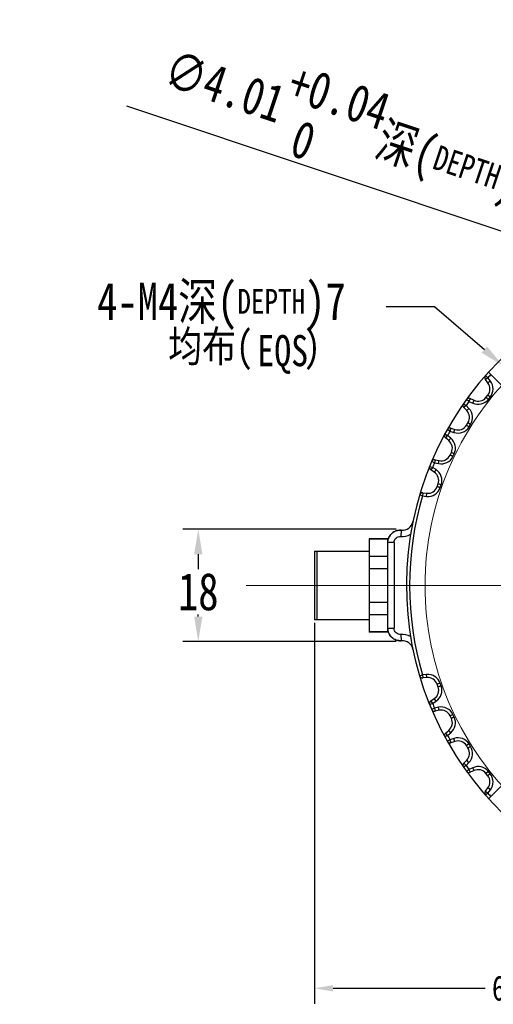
# Model space of a CAD drawing. Extents: x 636 to 1423, y -190 to 367.
# Tile 7 of 19: x 855 to 931, y -74 to 84. Entities that reach past the tile are written whole.
import ezdxf

# ---------------------------------------------------------------- set-up
doc = ezdxf.new("R2010")
doc.units = 0
doc.header["$LTSCALE"] = 23.1
doc.header["$PDMODE"] = 3
doc.header["$PDSIZE"] = 4
doc.linetypes.add('点画线', pattern=[18, 12, -2, 2, -2])
doc.layers.get('Defpoints').update_dxf_attribs({"linetype": 'CONTINUOUS'})
for name, color, linetype in [('1_11', 7, 'CONTINUOUS'), ('1_2_1', 7, 'CONTINUOUS'), ('dim', 3, 'CONTINUOUS')]:
    doc.layers.add(name, color=color, linetype=linetype)
doc.layers.add('中心线层', color=1, linetype='点画线', lineweight=18)
doc.layers.add('标注线', color=3, linetype='CONTINUOUS', lineweight=15)
doc.styles.get("Standard").update_dxf_attribs({"font": 'txt', "width": 0.8})
doc.dimstyles.get("Standard").update_dxf_attribs({"dimtxt": 3, "dimasz": 3, "dimexe": 2.5, "dimexo": 0.5, "dimtad": 1, "dimdsep": 46, "dimtxsty": 'Standard', "dimcen": 0.09, "dimazin": 2, "dimtol": 1, "dimtp": 0.01, "dimtm": 0.01, "dimtfac": 1, "dimtofl": 0, "dimtmove": 0, "dimatfit": 3, "dimfxl": 1, "dimtolj": 1, "dimarcsym": 0})

# ---------------------------------------------------------------- blocks, each defined once
blk = doc.blocks.new('*D47')
at = {"layer": 'Defpoints', "color": 0, "transparency": 16777216}
for p in [(902.72, -12.71), (968.52, -64.39), (968.52, -71.89)]:
    blk.add_point(p, dxfattribs=at)
at = {"layer": 'dim', "color": 0, "lineweight": -2, "transparency": 16777216}
for p, q in [((902.72, -13.21), (902.72, -74.39)), ((968.52, -64.89), (968.52, -74.39)), ((905.72, -71.89), (930.2, -71.89)), ((965.52, -71.89), (941.05, -71.89))]:
    blk.add_line(p, q, dxfattribs=at)
at = {"layer": 'dim', "color": 0, "transparency": 16777216}
for points in [[(905.72, -71.39), (905.72, -72.39), (902.72, -71.89)], [(965.52, -71.39), (965.52, -72.39), (968.52, -71.89)]]:
    blk.add_solid(points, dxfattribs=at)
at = {"layer": 'dim', "color": 0, "transparency": 16777216, "insert": (935.62, -71.89), "char_height": 4, "attachment_point": 5}
blk.add_mtext('\\A1;65.8', dxfattribs=at)
blk = doc.blocks.new('*D50')
at = {"layer": 'Defpoints', "color": 0, "transparency": 16777216}
for p in [(916.35, 1.8), (884.06, -16.22), (916.35, -16.22)]:
    blk.add_point(p, dxfattribs=at)
at = {"layer": 'dim', "color": 0, "lineweight": -2, "transparency": 16777216}
for p, q in [((915.85, 1.8), (881.56, 1.8)), ((884.06, -2.2), (884.06, -4.61)), ((884.06, -12.22), (884.06, -11.86)), ((915.85, -16.22), (881.56, -16.22))]:
    blk.add_line(p, q, dxfattribs=at)
at = {"layer": 'dim', "color": 0, "transparency": 16777216}
for points in [[(883.4, -2.2), (884.73, -2.2), (884.06, 1.8)], [(883.4, -12.22), (884.73, -12.22), (884.06, -16.22)]]:
    blk.add_solid(points, dxfattribs=at)
at = {"layer": 'dim', "color": 0, "transparency": 16777216, "insert": (884.06, -8.24), "char_height": 6, "attachment_point": 5}
blk.add_mtext('\\A1;18', dxfattribs=at)
blk = doc.blocks.new('*D51')
at = {"layer": 'Defpoints', "color": 0, "transparency": 16777216}
for p in [(933.07, 28.04), (936.09, 25.42)]:
    blk.add_point(p, dxfattribs=at)
at = {"layer": 'dim', "color": 0, "lineweight": -2, "transparency": 16777216}
for p, q in [((914.24, 37.6), (922.06, 37.6)), ((922.06, 37.6), (930.05, 30.66)), ((934.58, 26.23), (934.58, 27.23)), ((934.08, 26.73), (935.08, 26.73))]:
    blk.add_line(p, q, dxfattribs=at)
at = {"layer": 'dim', "color": 0, "transparency": 16777216}
blk.add_solid([(930.49, 31.16), (929.61, 30.16), (933.07, 28.04)], dxfattribs=at)
at = {"layer": 'dim', "color": 0, "transparency": 16777216, "insert": (887.78, 37.6), "char_height": 6, "attachment_point": 5}
blk.add_mtext('\\A1;4-M4深({\\H0.66667x;DEPTH})7', dxfattribs=at)
blk = doc.blocks.new('*D52')
at = {"layer": 'Defpoints', "color": 0, "transparency": 16777216}
for p in [(966.62, 38.42), (970.43, 37.15)]:
    blk.add_point(p, dxfattribs=at)
at = {"layer": 'dim', "color": 0, "lineweight": -2, "transparency": 16777216}
for p, q in [((872.5, 69.79), (962.83, 39.69)), ((968.52, 37.29), (968.52, 38.29)), ((968.02, 37.79), (969.02, 37.79))]:
    blk.add_line(p, q, dxfattribs=at)
at = {"layer": 'dim', "color": 0, "transparency": 16777216}
blk.add_solid([(963.04, 40.32), (962.62, 39.05), (966.62, 38.42)], dxfattribs=at)
at = {"layer": 'dim', "color": 0, "transparency": 16777216, "insert": (908.85, 66.1), "char_height": 6, "attachment_point": 5, "rotation": 341.5667}
blk.add_mtext('\\A1;∅4.01\\S+0.04^  0;深({\\H0.66667x;DEPTH})4', dxfattribs=at)
blk = doc.blocks.new('*D53')
at = {"layer": 'Defpoints', "color": 0, "transparency": 16777216}
for p in [(932.84, 28.47), (939.31, 9.66), (897.23, -7.21), (1029.37, -7.21), (1004.21, -42.9)]:
    blk.add_point(p, dxfattribs=at)
at = {"layer": 'dim', "color": 0, "lineweight": -2, "transparency": 16777216}
for start, end in [(141.7972, 150.6508), (164.0239, 173.2028)]:
    blk.add_arc((968.52, -7.21), 33.74, start, end, dxfattribs=at)
at = {"layer": 'dim', "color": 0, "transparency": 16777216}
for points in [[(941.51, 14.1), (942.51, 13.21), (944.67, 16.64)], [(935.69, -3.26), (934.36, -3.18), (934.79, -7.21)]]:
    blk.add_solid(points, dxfattribs=at)
at = {"layer": 'dim', "color": 0, "transparency": 16777216, "insert": (937.36, 5.7), "char_height": 6, "attachment_point": 5}
blk.add_mtext('\\A1;45°', dxfattribs=at)
blk = doc.blocks.new('*D56')
at = {"layer": 'Defpoints', "color": 0, "transparency": 16777216}
for p in [(921.63, 3.02), (1015.42, -17.44)]:
    blk.add_point(p, dxfattribs=at)
at = {"layer": 'dim', "color": 0, "lineweight": -2, "transparency": 16777216}
for p, q in [((968.02, -7.21), (969.02, -7.21)), ((968.52, -7.71), (968.52, -6.71)), ((1026.11, -19.78), (1018.35, -18.08))]:
    blk.add_line(p, q, dxfattribs=at)
at = {"layer": 'dim', "color": 0, "transparency": 16777216}
blk.add_solid([(1018.46, -17.6), (1018.25, -18.57), (1015.42, -17.44)], dxfattribs=at)
at = {"layer": 'dim', "color": 0, "transparency": 16777216, "insert": (1031, -19.78), "char_height": 4, "attachment_point": 5}
blk.add_mtext('\\A1;∅96', dxfattribs=at)

msp = doc.modelspace()

# ---------------------------------------------------------------- linework, layer by layer
at = {"layer": '1_11', "color": 7, "linetype": 'Continuous'}
for p, q in [((911.525, 0.288), (911.525, -14.711)), ((914.525, 0.288), (911.525, 0.288)), ((914.525, 0.197), (911.525, 0.197)), ((914.525, -0.332), (914.525, 0.288)), ((902.725, -1.712), (902.725, -12.712)), ((902.725, -1.712), (911.525, -1.712)), ((903.125, -1.712), (903.125, -12.712)), ((911.525, -2.496), (914.525, -2.496)), ((914.525, -4.519), (911.525, -4.519)), ((911.525, -9.904), (914.525, -9.904)), ((914.525, -11.927), (911.525, -11.927)), ((911.525, -12.712), (902.725, -12.712)), ((914.525, -14.711), (914.525, -14.091)), ((911.525, -14.62), (914.525, -14.62)), ((914.525, -14.712), (911.525, -14.712))]:
    msp.add_line(p, q, dxfattribs=at)
at = {"layer": '1_2_1', "color": 7, "linetype": 'Continuous'}
for p, q in [((930.738, 27.04), (932.816, 24.962)), ((930.613, 25.306), (930.208, 25.837)), ((927.778, 22.791), (928.385, 22.514)), ((930.3, 22.971), (930.592, 23.338)), ((927.211, 20.857), (926.748, 21.339)), ((924.675, 18.04), (925.31, 17.833)), ((927.161, 18.501), (927.411, 18.899)), ((924.328, 16.055), (923.814, 16.482)), ((922.124, 12.972), (922.777, 12.837)), ((924.542, 13.708), (924.746, 14.131)), ((922.001, 10.96), (921.443, 11.327)), ((922.476, 8.652), (922.631, 9.095)), ((920.156, 7.649), (920.82, 7.588)), ((914.525, -14.091), (914.525, -0.332)), ((920.82, -22.011), (920.156, -22.072)), ((922.632, -23.519), (922.477, -23.076)), ((921.443, -25.75), (922, -25.384)), ((922.777, -27.26), (922.124, -27.395)), ((924.746, -28.555), (924.542, -28.132)), ((923.814, -30.905), (924.327, -30.478)), ((925.31, -32.256), (924.675, -32.463)), ((927.411, -33.322), (927.161, -32.925)), ((926.748, -35.762), (927.21, -35.281)), ((928.385, -36.937), (927.778, -37.214)), ((930.593, -37.761), (930.301, -37.395)), ((930.738, -41.463), (932.816, -39.385)), ((930.208, -40.26), (930.613, -39.73))]:
    msp.add_line(p, q, dxfattribs=at)
at = {"layer": '1_2_1', "color": 9, "linetype": 'Continuous'}
for p, q in [((930.605, 26.141), (930.208, 25.837)), ((930.23, 26.471), (930.605, 26.141)), ((931.011, 25.61), (930.605, 26.141)), ((927.571, 22.336), (927.165, 22.628)), ((927.778, 22.791), (927.571, 22.336)), ((927.571, 22.336), (928.178, 22.059)), ((928.178, 22.059), (928.385, 22.514)), ((930.983, 23.026), (930.592, 23.338)), ((930.691, 22.659), (930.983, 23.026)), ((926.699, 21.971), (927.109, 21.685)), ((927.109, 21.685), (926.748, 21.339)), ((927.572, 21.203), (927.109, 21.685)), ((924.52, 17.565), (924.084, 17.81)), ((924.675, 18.04), (924.52, 17.565)), ((924.52, 17.565), (925.154, 17.357)), ((925.154, 17.357), (925.31, 17.833)), ((927.834, 18.633), (927.411, 18.899)), ((927.584, 18.235), (927.834, 18.633)), ((923.695, 17.105), (924.134, 16.866)), ((924.134, 16.866), (923.814, 16.482)), ((924.648, 16.439), (924.134, 16.866)), ((922.023, 12.482), (921.562, 12.677)), ((922.124, 12.972), (922.023, 12.482)), ((922.676, 12.347), (922.777, 12.837)), ((925.196, 13.914), (924.746, 14.131)), ((924.993, 13.492), (925.196, 13.914)), ((921.254, 11.933), (921.717, 11.745)), ((921.717, 11.745), (921.443, 11.327)), ((922.276, 11.378), (921.717, 11.745)), ((922.023, 12.482), (922.676, 12.347)), ((923.103, 8.93), (922.631, 9.095)), ((922.948, 8.487), (923.103, 8.93)), ((920.11, 7.152), (919.631, 7.294)), ((920.156, 7.649), (920.11, 7.152)), ((920.11, 7.152), (920.774, 7.091)), ((920.774, 7.091), (920.82, 7.588)), ((916.698, 1.66), (916.609, 0.664)), ((915.524, -0.332), (914.525, -0.332)), ((915.524, -0.332), (915.524, -14.091)), ((914.525, -14.091), (915.524, -14.091)), ((916.609, -15.087), (916.698, -16.083)), ((919.631, -21.717), (920.11, -21.575)), ((920.774, -21.514), (920.11, -21.575)), ((920.11, -21.575), (920.156, -22.072)), ((920.82, -22.011), (920.774, -21.514)), ((922.949, -22.911), (922.477, -23.076)), ((923.104, -23.354), (922.949, -22.911)), ((921.717, -26.168), (921.254, -26.356)), ((921.443, -25.75), (921.717, -26.168)), ((921.717, -26.168), (922.275, -25.801)), ((922.275, -25.801), (922, -25.384)), ((922.676, -26.77), (922.023, -26.905)), ((922.777, -27.26), (922.676, -26.77)), ((921.562, -27.1), (922.023, -26.905)), ((922.023, -26.905), (922.124, -27.395)), ((924.993, -27.915), (924.542, -28.132)), ((925.196, -28.338), (924.993, -27.915)), ((924.134, -31.289), (923.695, -31.528)), ((923.814, -30.905), (924.134, -31.289)), ((924.134, -31.289), (924.647, -30.863)), ((924.647, -30.863), (924.327, -30.478)), ((924.084, -32.233), (924.52, -31.988)), ((925.154, -31.78), (924.52, -31.988)), ((924.52, -31.988), (924.675, -32.463)), ((925.31, -32.256), (925.154, -31.78)), ((927.585, -32.659), (927.161, -32.925)), ((927.834, -33.056), (927.585, -32.659)), ((927.109, -36.108), (926.699, -36.394)), ((926.748, -35.762), (927.109, -36.108)), ((927.109, -36.108), (927.571, -35.627)), ((927.571, -35.627), (927.21, -35.281)), ((927.165, -37.051), (927.571, -36.759)), ((928.178, -36.482), (927.571, -36.759)), ((927.571, -36.759), (927.778, -37.214)), ((928.385, -36.937), (928.178, -36.482)), ((930.691, -37.083), (930.301, -37.395)), ((930.984, -37.45), (930.691, -37.083)), ((930.208, -40.26), (930.605, -40.564)), ((930.605, -40.564), (930.23, -40.894)), ((930.605, -40.564), (931.01, -40.033)), ((931.01, -40.033), (930.613, -39.73))]:
    msp.add_line(p, q, dxfattribs=at)
at = {"layer": '1_2_1', "color": 7, "linetype": 'Continuous'}
for centre, radius, start, end in [((968.525, -7.212), 51, 82.8532, 347.54064), ((930.605, 26.141), 0.5, 138.66685, 217.38826), ((929.342, 24.335), 1.6, 321.42857, 37.35545), ((927.571, 22.336), 0.5, 65.46888, 144.19029), ((929.05, 23.969), 1.6, 245.46888, 321.3958), ((927.109, 21.685), 0.5, 145.09542, 223.81683), ((926.056, 19.75), 1.6, 327.85714, 43.78402), ((924.52, 17.565), 0.5, 71.89746, 150.61886), ((925.807, 19.353), 1.6, 251.89746, 327.82443), ((924.134, 16.866), 0.5, 151.52399, 230.2454), ((923.304, 14.825), 1.6, 334.28571, 50.21259), ((922.023, 12.482), 0.5, 78.32603, 157.04744), ((923.101, 14.403), 1.6, 258.32603, 334.25296), ((921.717, 11.745), 0.5, 157.95257, 236.67397), ((921.121, 9.624), 1.6, 340.71429, 56.64117), ((920.966, 9.182), 1.6, 264.7546, 340.6815), ((920.11, 7.152), 0.5, 84.7546, 163.47601), ((916.524, -0.321), 1.989, 100.61855, 110.99592), ((916.522, -0.313), 1.981, 85.94923, 100.618), ((916.854, 3.403), 1.75, 264.89926, 348.39132), ((916.517, -0.33), 1.992, 147.32923, 164.17745), ((916.536, -0.352), 2.023, 116.48856, 125.87397), ((916.533, -0.346), 2.016, 110.99638, 116.49613), ((916.525, -14.091), 2, 180.83557, 195.0746), ((916.526, -14.09), 2.001, 195.06938, 195.82785), ((916.518, -14.093), 1.993, 195.82256, 212.66378), ((916.533, -14.077), 2.016, 243.50277, 249.00224), ((916.523, -14.103), 1.988, 249.00287, 259.38364), ((916.522, -14.11), 1.981, 259.38413, 274.05278), ((916.522, -14.112), 1.979, 274.05565, 275.10115), ((916.854, -17.826), 1.75, 11.60868, 95.10074), ((920.11, -21.575), 0.5, 196.52399, 275.2454), ((920.966, -23.605), 1.6, 19.28571, 95.2454), ((921.121, -24.047), 1.6, 303.32603, 19.2529), ((921.717, -26.168), 0.5, 123.32603, 202.04743), ((922.023, -26.905), 0.5, 202.95256, 281.67397), ((923.101, -28.827), 1.6, 25.71428, 101.67397), ((923.304, -29.248), 1.6, 309.7546, 25.68148), ((924.134, -31.289), 0.5, 129.7546, 208.47601), ((924.52, -31.988), 0.5, 209.38114, 288.10254), ((925.807, -33.776), 1.6, 32.14286, 108.10254), ((926.056, -34.173), 1.6, 316.18317, 32.11005), ((927.109, -36.108), 0.5, 136.18317, 214.90458), ((927.571, -36.759), 0.5, 215.80971, 294.53112), ((929.05, -38.392), 1.6, 38.57143, 114.53112), ((929.342, -38.758), 1.6, 322.61174, 38.53862), ((930.605, -40.564), 0.5, 142.61174, 221.33315)]:
    msp.add_arc(centre, radius, start, end, dxfattribs=at)
at = {"layer": '1_2_1', "color": 9, "linetype": 'Continuous'}
for centre, radius, start, end in [((968.525, -7.212), 50.5, 137.83758, 138.66685), ((929.342, 24.335), 2.1, 321.42857, 37.36401), ((968.525, -7.212), 50.5, 144.19029, 145.09542), ((929.05, 23.969), 2.1, 245.46888, 321.40435), ((926.056, 19.75), 2.1, 327.85714, 43.79258), ((968.525, -7.212), 50.5, 150.61886, 151.52399), ((925.807, 19.353), 2.1, 251.89746, 327.83297), ((923.304, 14.825), 2.1, 334.28572, 50.22116), ((923.101, 14.403), 2.1, 258.32603, 334.26151), ((968.525, -7.212), 50.5, 157.04744, 157.95257), ((921.121, 9.624), 2.1, 340.71429, 56.64973), ((920.966, 9.182), 2.1, 264.7546, 340.69006), ((968.525, -7.212), 50.5, 163.47601, 196.52399), ((916.854, 3.403), 2.75, 264.89926, 299.07438), ((916.854, -17.826), 2.75, 60.92562, 95.10085), ((920.966, -23.605), 2.1, 19.28571, 95.2454), ((921.121, -24.047), 2.1, 303.32603, 19.26147), ((968.525, -7.212), 50.5, 202.04743, 202.95256), ((923.101, -28.827), 2.1, 25.71429, 101.67397), ((923.304, -29.248), 2.1, 309.7546, 25.69004), ((968.525, -7.212), 50.5, 208.47601, 209.38114), ((925.807, -33.776), 2.1, 32.14286, 108.10254), ((926.056, -34.173), 2.1, 316.18317, 32.11861), ((968.525, -7.212), 50.5, 214.90458, 215.80971), ((929.05, -38.392), 2.1, 38.57143, 114.53112), ((929.342, -38.758), 2.1, 322.61174, 38.54718), ((968.525, -7.212), 50.5, 221.33315, 222.16242)]:
    msp.add_arc(centre, radius, start, end, dxfattribs=at)
for points, knots in [([(931.011, 25.61), (930.985, 25.59), (930.934, 25.552), (930.86, 25.496), (930.792, 25.444), (930.733, 25.399), (930.689, 25.366), (930.661, 25.344), (930.644, 25.331), (930.632, 25.321), (930.621, 25.313), (930.618, 25.309), (930.613, 25.307), (930.613, 25.306)], [0, 0, 0, 0, 0.1946796, 0.3826688, 0.5556176, 0.7070796, 0.8313566, 0.8818446, 0.9238438, 0.9568732, 0.9806924, 0.9951226, 1, 1, 1, 1]), ([(930.691, 22.659), (930.666, 22.68), (930.616, 22.72), (930.544, 22.778), (930.477, 22.831), (930.419, 22.878), (930.376, 22.912), (930.348, 22.934), (930.331, 22.947), (930.319, 22.957), (930.309, 22.965), (930.304, 22.967), (930.301, 22.972), (930.3, 22.971)], [0, 0, 0, 0, 0.1946796, 0.3826688, 0.5556176, 0.7070796, 0.8313567, 0.8818447, 0.9238439, 0.9568733, 0.9806925, 0.9951227, 1, 1, 1, 1]), ([(927.572, 21.203), (927.548, 21.181), (927.502, 21.137), (927.435, 21.073), (927.373, 21.014), (927.319, 20.962), (927.28, 20.925), (927.254, 20.9), (927.239, 20.885), (927.227, 20.874), (927.218, 20.865), (927.215, 20.86), (927.21, 20.858), (927.211, 20.857)], [0, 0, 0, 0, 0.1946796, 0.3826688, 0.5556176, 0.7070796, 0.8313566, 0.8818446, 0.9238438, 0.9568732, 0.9806924, 0.9951226, 1, 1, 1, 1]), ([(927.584, 18.235), (927.557, 18.253), (927.503, 18.287), (927.425, 18.337), (927.353, 18.382), (927.289, 18.422), (927.243, 18.451), (927.213, 18.47), (927.195, 18.481), (927.181, 18.489), (927.17, 18.497), (927.165, 18.498), (927.161, 18.502), (927.161, 18.501)], [0, 0, 0, 0, 0.1946797, 0.3826689, 0.5556177, 0.7070797, 0.8313568, 0.8818448, 0.923844, 0.9568734, 0.9806926, 0.9951228, 1, 1, 1, 1]), ([(924.648, 16.439), (924.627, 16.414), (924.586, 16.366), (924.526, 16.295), (924.472, 16.229), (924.424, 16.171), (924.389, 16.13), (924.366, 16.102), (924.352, 16.086), (924.343, 16.073), (924.334, 16.064), (924.332, 16.059), (924.327, 16.055), (924.328, 16.055)], [0, 0, 0, 0, 0.1946796, 0.3826688, 0.5556176, 0.7070796, 0.8313566, 0.8818446, 0.9238438, 0.9568732, 0.9806924, 0.9951226, 1, 1, 1, 1]), ([(924.993, 13.492), (924.963, 13.506), (924.906, 13.534), (924.823, 13.574), (924.746, 13.611), (924.679, 13.644), (924.63, 13.667), (924.597, 13.683), (924.578, 13.692), (924.563, 13.699), (924.552, 13.705), (924.547, 13.706), (924.542, 13.709), (924.542, 13.709)], [0, 0, 0, 0, 0.1946797, 0.3826689, 0.5556177, 0.7070797, 0.8313567, 0.8818447, 0.9238439, 0.9568733, 0.9806926, 0.9951227, 1, 1, 1, 1]), ([(922.276, 11.378), (922.258, 11.351), (922.222, 11.298), (922.171, 11.221), (922.124, 11.149), (922.083, 11.087), (922.053, 11.041), (922.033, 11.011), (922.022, 10.994), (922.013, 10.98), (922.006, 10.97), (922.004, 10.964), (922, 10.961), (922.001, 10.96)], [0, 0, 0, 0, 0.1946796, 0.3826688, 0.5556176, 0.7070796, 0.8313566, 0.8818446, 0.9238438, 0.9568732, 0.9806924, 0.9951226, 1, 1, 1, 1]), ([(922.948, 8.487), (922.918, 8.498), (922.858, 8.52), (922.77, 8.551), (922.69, 8.579), (922.619, 8.603), (922.568, 8.621), (922.534, 8.633), (922.514, 8.64), (922.499, 8.645), (922.487, 8.65), (922.481, 8.65), (922.477, 8.653), (922.476, 8.653)], [0, 0, 0, 0, 0.1946796, 0.3826688, 0.5556176, 0.7070796, 0.8313567, 0.8818447, 0.9238439, 0.9568733, 0.9806925, 0.9951227, 1, 1, 1, 1]), ([(915.524, -0.332), (915.524, -0.195), (915.583, 0.083), (915.829, 0.426), (916.192, 0.642), (916.473, 0.676), (916.609, 0.664)], [0, 0, 0, 0, 0.250128, 0.5004408, 0.7507114, 1, 1, 1, 1]), ([(916.609, -15.087), (916.473, -15.099), (916.192, -15.065), (915.829, -14.849), (915.583, -14.506), (915.524, -14.228), (915.524, -14.091)], [0, 0, 0, 0, 0.2492536, 0.4995101, 0.749891, 1, 1, 1, 1]), ([(923.104, -23.354), (923.073, -23.364), (923.012, -23.385), (922.925, -23.415), (922.844, -23.444), (922.774, -23.468), (922.722, -23.486), (922.688, -23.498), (922.668, -23.505), (922.653, -23.511), (922.641, -23.515), (922.637, -23.518), (922.631, -23.518), (922.632, -23.519)], [0, 0, 0, 0, 0.1946796, 0.3826688, 0.5556176, 0.7070796, 0.8313566, 0.8818446, 0.9238438, 0.9568732, 0.9806924, 0.9951226, 1, 1, 1, 1]), ([(925.196, -28.338), (925.167, -28.352), (925.11, -28.379), (925.026, -28.419), (924.949, -28.456), (924.882, -28.489), (924.833, -28.512), (924.8, -28.528), (924.781, -28.537), (924.767, -28.544), (924.755, -28.549), (924.751, -28.553), (924.746, -28.554), (924.746, -28.555)], [0, 0, 0, 0, 0.1946796, 0.3826688, 0.5556176, 0.7070796, 0.8313566, 0.8818446, 0.9238438, 0.9568732, 0.9806924, 0.9951226, 1, 1, 1, 1]), ([(927.834, -33.056), (927.807, -33.073), (927.753, -33.107), (927.674, -33.156), (927.602, -33.201), (927.538, -33.241), (927.492, -33.27), (927.462, -33.289), (927.444, -33.301), (927.431, -33.309), (927.419, -33.316), (927.416, -33.32), (927.411, -33.322), (927.411, -33.322)], [0, 0, 0, 0, 0.1946796, 0.3826688, 0.5556176, 0.7070796, 0.8313566, 0.8818446, 0.9238438, 0.9568732, 0.9806924, 0.9951226, 1, 1, 1, 1]), ([(930.984, -37.45), (930.958, -37.47), (930.908, -37.509), (930.836, -37.567), (930.769, -37.62), (930.711, -37.667), (930.668, -37.701), (930.64, -37.723), (930.623, -37.736), (930.611, -37.746), (930.6, -37.754), (930.597, -37.759), (930.592, -37.761), (930.593, -37.761)], [0, 0, 0, 0, 0.1946796, 0.3826688, 0.5556176, 0.7070796, 0.8313566, 0.8818446, 0.9238438, 0.9568732, 0.9806924, 0.9951226, 1, 1, 1, 1])]:
    msp.add_open_spline(points, degree=3, knots=knots, dxfattribs=at)
at = {"layer": '1_2_1', "color": 7, "linetype": 'Continuous'}
for points in [[(914.525, -0.332), (914.525, -0.054), (914.641, 0.496), (915.133, 1.185), (915.863, 1.616), (916.42, 1.685), (916.698, 1.66)], [(916.698, -16.083), (916.42, -16.108), (915.863, -16.039), (915.134, -15.608), (914.641, -14.919), (914.525, -14.369), (914.525, -14.091)]]:
    msp.add_open_spline(points, degree=3, dxfattribs=at)
msp.add_open_spline([(914.84, -15.169), (914.933, -15.314), (915.095, -15.507), (915.289, -15.665), (915.351, -15.71)], degree=3, knots=[0, 0, 0, 0, 0.6933481, 1, 1, 1, 1], dxfattribs=at)
at = {"layer": '中心线层'}
msp.add_line((891.746, -7.212), (1025.701, -7.212), dxfattribs=at)
msp.add_circle((968.525, -7.212), 48, dxfattribs=at)

# ---------------------------------------------------------------- texts
at = {"layer": 'dim', "insert": (879.221, 33.694), "char_height": 5, "width": 29.68902, "attachment_point": 1}
msp.add_mtext('{\\fSimSun|b0|i0|c134|p2;均布(   )}', dxfattribs=at)
at = {"layer": '标注线', "insert": (893.556, 32.993), "char_height": 5, "width": 14, "attachment_point": 1}
msp.add_mtext('{\\fSimSun|b0|i0|c134|p2;EQS}', dxfattribs=at)

# ---------------------------------------------------------------- dimensions: what is measured, and where the dimension line sits
at = {"layer": 'dim'}
for p1, p2, text, override, picture, middle in [((970.427, 37.154), (966.622, 38.422), '<>深({\\H0.66667x;DEPTH})4', {"dimtxt": 6, "dimasz": 4, "dimcen": 0.5, "dimtp": 0.04, "dimtm": 0}, '*D52', (906.324, 58.52)), ((936.094, 25.419), (933.073, 28.04), '4-M4深({\\H0.66667x;DEPTH})7', {"dimtxt": 6, "dimasz": 4, "dimtad": 0, "dimtih": 1, "dimtoh": 1, "dimcen": 0.5, "dimadec": 2, "dimazin": 2, "dimtol": 0, "dimtzin": 0}, '*D51', (887.784, 37.596))]:
    dim = msp.add_diameter_dim_2p(p1=p1, p2=p2, text=text, dimstyle='Standard', override=override, dxfattribs=at)
    dim.commit()
    dim.dimension.update_dxf_attribs({"geometry": picture, "text_midpoint": middle, "dimtype": 163})
dim = msp.add_angular_dim_2l(base=(939.307, 9.657), line1=((897.234, -7.212), (1029.37, -7.212)), line2=((1004.209, -42.896), (932.84, 28.473)), dimstyle='Standard', override={"dimtxt": 6, "dimasz": 4, "dimtad": 0, "dimtih": 1, "dimtoh": 1, "dimcen": 0.5, "dimadec": 2, "dimazin": 2, "dimtol": 0, "dimtzin": 0}, dxfattribs=at)
dim.commit()
dim.dimension.update_dxf_attribs({"geometry": '*D53', "text_midpoint": (937.355, 5.699)})
dim = msp.add_linear_dim(base=(884.063, -16.219), p1=(916.346, 1.796), p2=(916.346, -16.219), angle=90, dimstyle='Standard', override={"dimtxt": 6, "dimasz": 4, "dimtad": 0, "dimtih": 1, "dimtoh": 1, "dimdec": 0, "dimcen": 2.673, "dimtol": 0, "dimtzin": 0}, dxfattribs=at)
dim.commit()
dim.dimension.update_dxf_attribs({"geometry": '*D50', "text_midpoint": (884.063, -8.239), "dimtype": 160})
dim = msp.add_diameter_dim_2p(p1=(921.628, 3.022), p2=(1015.421, -17.445), dimstyle='Standard', override={"dimtxt": 4, "dimtad": 0, "dimtih": 1, "dimtoh": 1, "dimcen": 0.5, "dimtol": 0, "dimtzin": 0}, dxfattribs=at)
dim.commit()
dim.dimension.update_dxf_attribs({"geometry": '*D56', "text_midpoint": (1026.111, -19.778), "dimtype": 163})
dim = msp.add_linear_dim(base=(968.525, -71.892), p1=(902.725, -12.712), p2=(968.525, -64.388), dimstyle='Standard', override={"dimtxt": 4, "dimtad": 0, "dimtih": 1, "dimtoh": 1, "dimcen": 0.5, "dimtol": 0, "dimtzin": 0}, dxfattribs=at)
dim.commit()
dim.dimension.update_dxf_attribs({"geometry": '*D47', "text_midpoint": (935.625, -71.892)})

doc.saveas('drawing.dxf')
